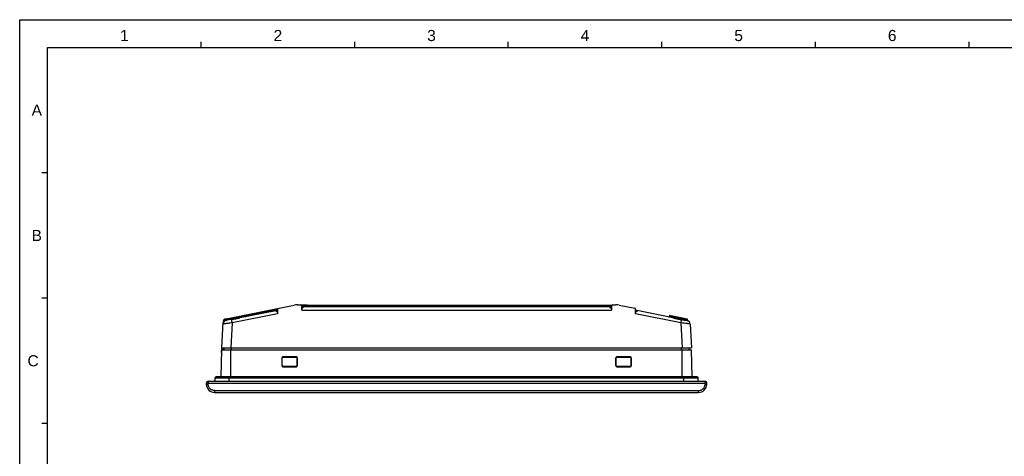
# Model space of a CAD drawing. Extents: x 0 to 1189, y 0 to 841.
# Tile 19 of 53: x 0 to 531, y 605 to 841. Entities that reach past the tile are written whole.
import ezdxf
from ezdxf.enums import TextEntityAlignment as Align

# ---------------------------------------------------------------- set-up
doc = ezdxf.new("R2010")
doc.units = 0
doc.header["$LTSCALE"] = 65.395
doc.header["$MEASUREMENT"] = 0
doc.layers.get('0').update_dxf_attribs({"linetype": 'CONTINUOUS'})
doc.layers.add('6_ALL_SURFS', color=7, linetype='CONTINUOUS')
doc.layers.add('7_ALL_FEATURES', color=7, linetype='CONTINUOUS')
doc.styles.add('TEXTSTYLE_2', font='arial.ttf')

msp = doc.modelspace()

# ---------------------------------------------------------------- linework, layer by layer
at = {"color": 4, "linetype": 'Continuous'}
for p, q in [((0, 0), (0, 841)), ((0, 841), (1189, 841))]:
    msp.add_line(p, q, dxfattribs=at)
at = {"color": 3, "linetype": 'Continuous'}
for p, q in [((97.78571, 826), (97.78571, 829)), ((180.57143, 826), (180.57143, 829)), ((263.35714, 826), (263.35714, 829)), ((346.14286, 826), (346.14286, 829)), ((428.92857, 826), (428.92857, 829)), ((511.71429, 826), (511.71429, 829)), ((15, 15), (15, 826)), ((15, 826), (1174, 826)), ((15, 758.41667), (12, 758.41667)), ((15, 690.83333), (12, 690.83333)), ((15, 623.25), (12, 623.25))]:
    msp.add_line(p, q, dxfattribs=at)
at = {"layer": '6_ALL_SURFS', "color": 7, "linetype": 'Continuous'}
for p, q in [((100.56419, 644.92), (100.59999, 644.23682)), ((370.41809, 644.23682), (370.45389, 644.92))]:
    msp.add_line(p, q, dxfattribs=at)
at = {"layer": '7_ALL_FEATURES', "color": 7, "linetype": 'Continuous'}
for p, q in [((111.23241, 679.70862), (147.92708, 687.04756)), ((137.91954, 685.04605), (138.02802, 684.54895)), ((138.24121, 684.58985), (138.6159, 684.66297)), ((138.6159, 684.66297), (138.82206, 684.70423)), ((138.82206, 684.70423), (138.92138, 684.72473)), ((138.89997, 685.24214), (138.98579, 684.84889)), ((139.01365, 684.85497), (139.01365, 682.31013)), ((149.69213, 687.22233), (155.00904, 687.22233)), ((152.00443, 684.32701), (152.00443, 686.72233)), ((152.00443, 686.70488), (154.02772, 686.70488)), ((152.00443, 686.52233), (158.51765, 686.52233)), ((152.9654, 686.22233), (152.00443, 686.22233)), ((152.23669, 685.9328), (152.00443, 685.9328)), ((152.00443, 685.6134), (152.2147, 685.6134)), ((152.00443, 685.50595), (152.2147, 685.50595)), ((152.25542, 685.61557), (152.2147, 685.6134)), ((152.2147, 685.6134), (152.2147, 685.50595)), ((152.22527, 685.60569), (152.23669, 685.9328)), ((152.23669, 685.9328), (152.23669, 686.22233)), ((152.43109, 685.93604), (152.23669, 685.9328)), ((152.30377, 685.6236), (152.25542, 685.61557)), ((152.52165, 685.93689), (152.43109, 685.93604)), ((152.57096, 685.93712), (152.52165, 685.93689)), ((152.62944, 685.93703), (152.57096, 685.93712)), ((152.73367, 685.85496), (152.73974, 685.90345)), ((152.73541, 685.9047), (152.73639, 685.9328)), ((152.78625, 686.22233), (152.78625, 686.52233)), ((152.98249, 686.12675), (153.03349, 686.13076)), ((153.03045, 686.11029), (153.03349, 686.13076)), ((153.03349, 686.13076), (153.03621, 686.22233)), ((153.03621, 686.22233), (317.98187, 686.22233)), ((154.00965, 687.22233), (154.02772, 686.70488)), ((154.02772, 686.62028), (154.02772, 686.70488)), ((154.02772, 686.70488), (154.24482, 686.70149)), ((154.24482, 686.70149), (154.44729, 686.69921)), ((154.44729, 686.69921), (154.70423, 686.69767)), ((154.70423, 686.69767), (154.83662, 686.69798)), ((155.00904, 687.22233), (155.02711, 686.70488)), ((155.02118, 686.70308), (155.02711, 686.70488)), ((155.03235, 686.71025), (318.16863, 686.71038)), ((157.54015, 686.22233), (157.54015, 686.52233)), ((158.35525, 686.22233), (158.35525, 686.52233)), ((158.40955, 686.22233), (158.40955, 686.52233)), ((158.51765, 686.22233), (158.51765, 686.52233)), ((158.52395, 686.22233), (158.52395, 686.52233)), ((158.52395, 686.52233), (163.97795, 686.52233)), ((160.49773, 686.22233), (160.49773, 686.52233)), ((160.72125, 686.22233), (160.72125, 686.52233)), ((161.24975, 686.22233), (161.24975, 686.52233)), ((161.64265, 686.22233), (161.64265, 686.52233)), ((161.68743, 686.52233), (161.68743, 686.22233)), ((162.75155, 686.22233), (162.75155, 686.52233)), ((163.58825, 686.22233), (163.58825, 686.52233)), ((163.97824, 686.52233), (163.97824, 686.22233)), ((164.04515, 686.22233), (164.04515, 686.52233)), ((164.04515, 686.52233), (167.4681, 686.52233)), ((165.37785, 686.22233), (165.37785, 686.52233)), ((165.73959, 686.22233), (165.73959, 686.52233)), ((165.82525, 686.22233), (165.82525, 686.52233)), ((166.13545, 686.22233), (166.13545, 686.52233)), ((167.10703, 686.22233), (167.10703, 686.52233)), ((167.46877, 686.22233), (167.46877, 686.52233)), ((167.46877, 686.52233), (167.55443, 686.52233)), ((167.55443, 686.22233), (167.55443, 686.52233)), ((177.33356, 686.22233), (177.33356, 686.52233)), ((177.33356, 686.52233), (178.33056, 686.52233)), ((177.68656, 686.22233), (177.68656, 686.52233)), ((178.35936, 686.22233), (178.35936, 686.52233)), ((178.35936, 686.52233), (185.74416, 686.52233)), ((180.87176, 686.22233), (180.87176, 686.52233)), ((181.67196, 686.22233), (181.67196, 686.52233)), ((182.20716, 686.22233), (182.20716, 686.52233)), ((184.71836, 686.22233), (184.71836, 686.52233)), ((185.28376, 686.22233), (185.28376, 686.52233)), ((185.74416, 686.22233), (185.74416, 686.52233)), ((196.50582, 686.52233), (196.50582, 686.22233)), ((196.50663, 686.52233), (197.63653, 686.52233)), ((197.71126, 686.22233), (197.71126, 686.52233)), ((197.71126, 686.52233), (205.27546, 686.52233)), ((200.22366, 686.22233), (200.22366, 686.52233)), ((201.02386, 686.22233), (201.02386, 686.52233)), ((201.55906, 686.22233), (201.55906, 686.52233)), ((204.07026, 686.22233), (204.07026, 686.52233)), ((204.81506, 686.22233), (204.81506, 686.52233)), ((205.27546, 686.22233), (205.27546, 686.52233)), ((224.79306, 686.52233), (225.79006, 686.52233)), ((224.79306, 686.22233), (224.79306, 686.52233)), ((225.14606, 686.22233), (225.14606, 686.52233)), ((225.79006, 686.22233), (225.79006, 686.52233)), ((227.15156, 686.52233), (229.34236, 686.52233)), ((227.15156, 686.22233), (227.15156, 686.52233)), ((227.84266, 686.22233), (227.84266, 686.52233)), ((228.24536, 686.22233), (228.24536, 686.52233)), ((228.65286, 686.22233), (228.65286, 686.52233)), ((229.34236, 686.22233), (229.34236, 686.52233)), ((229.69416, 686.52233), (229.69416, 686.22233)), ((229.69445, 686.52233), (231.90095, 686.52233)), ((231.90138, 686.22233), (231.90138, 686.52233)), ((232.19986, 686.22233), (232.19986, 686.52233)), ((232.20616, 686.52233), (234.18114, 686.52233)), ((232.20616, 686.22233), (232.20616, 686.52233)), ((234.18114, 686.22233), (234.18114, 686.52233)), ((259.16502, 686.52233), (259.26655, 686.52233)), ((259.16527, 686.52233), (259.16527, 686.22233)), ((259.26655, 686.52233), (259.26655, 686.22233)), ((259.26711, 686.52233), (260.64168, 686.52233)), ((260.64168, 686.22233), (260.64168, 686.52233)), ((260.67338, 686.22233), (260.67338, 686.52233)), ((261.02268, 686.52233), (263.21348, 686.52233)), ((261.02268, 686.22233), (261.02268, 686.52233)), ((261.71378, 686.22233), (261.71378, 686.52233)), ((262.11648, 686.22233), (262.11648, 686.52233)), ((262.52398, 686.22233), (262.52398, 686.52233)), ((263.21348, 686.22233), (263.21348, 686.52233)), ((263.56527, 686.52233), (263.56527, 686.22233)), ((263.56557, 686.52233), (265.77206, 686.52233)), ((265.7725, 686.22233), (265.7725, 686.52233)), ((266.07098, 686.22233), (266.07098, 686.52233)), ((266.07728, 686.52233), (268.05225, 686.52233)), ((266.07728, 686.22233), (266.07728, 686.52233)), ((268.05226, 686.22233), (268.05226, 686.52233)), ((269.07978, 686.52233), (269.97198, 686.52233)), ((269.07978, 686.22233), (269.07978, 686.52233)), ((269.40678, 686.22233), (269.40678, 686.52233)), ((269.97198, 686.22233), (269.97198, 686.52233)), ((271.00664, 686.52233), (271.00664, 686.22233)), ((271.00762, 686.52233), (272.48328, 686.52233)), ((272.48328, 686.22233), (272.48328, 686.52233)), ((272.50643, 686.52233), (272.53408, 686.52233)), ((272.53408, 686.22233), (272.53408, 686.52233)), ((272.84208, 686.52233), (275.03288, 686.52233)), ((272.84208, 686.22233), (272.84208, 686.52233)), ((273.53318, 686.22233), (273.53318, 686.52233)), ((273.93588, 686.22233), (273.93588, 686.52233)), ((274.34338, 686.22233), (274.34338, 686.52233)), ((275.03288, 686.22233), (275.03288, 686.52233)), ((275.38467, 686.52233), (275.38467, 686.22233)), ((275.38497, 686.52233), (277.59146, 686.52233)), ((277.5919, 686.22233), (277.5919, 686.52233)), ((277.89038, 686.22233), (277.89038, 686.52233)), ((277.89668, 686.52233), (279.87165, 686.52233)), ((277.89668, 686.22233), (277.89668, 686.52233)), ((279.87166, 686.22233), (279.87166, 686.52233)), ((296.17722, 686.52233), (298.38152, 686.52233)), ((296.17722, 686.22233), (296.17722, 686.52233)), ((296.95962, 686.22233), (296.95962, 686.52233)), ((297.23132, 686.22233), (297.23132, 686.52233)), ((298.01272, 686.22233), (298.01272, 686.52233)), ((298.38152, 686.22233), (298.38152, 686.52233)), ((298.45502, 686.52233), (300.08702, 686.52233)), ((298.45502, 686.22233), (298.45502, 686.52233)), ((298.73762, 686.22233), (298.73762, 686.52233)), ((299.10382, 686.22233), (299.10382, 686.52233)), ((300.08702, 686.22233), (300.08702, 686.52233)), ((300.30628, 686.52233), (300.30628, 686.22233)), ((300.30726, 686.52233), (304.93899, 686.52233)), ((300.79612, 686.22233), (300.79612, 686.52233)), ((303.26282, 686.22233), (303.26282, 686.52233)), ((304.93899, 686.22233), (304.93899, 686.52233)), ((305.24584, 686.52233), (308.14242, 686.52233)), ((305.2473, 686.52233), (305.2473, 686.22233)), ((305.67642, 686.22233), (305.67642, 686.52233)), ((306.65012, 686.22233), (306.65012, 686.52233)), ((307.16882, 686.22233), (307.16882, 686.52233)), ((308.14242, 686.22233), (308.14242, 686.52233)), ((316.61756, 686.22233), (316.61785, 686.79811)), ((317.4297, 686.79797), (317.35962, 686.7979)), ((317.53304, 686.79808), (317.4297, 686.79797)), ((317.70026, 686.79824), (317.63415, 686.79818)), ((317.76531, 686.79828), (317.70026, 686.79824)), ((318.07368, 686.79817), (317.76531, 686.79828)), ((317.98187, 686.22233), (317.98459, 686.13076)), ((318.03559, 686.12675), (317.98459, 686.13076)), ((319.01365, 686.22233), (317.98582, 686.22233)), ((318.13174, 686.79808), (318.07368, 686.79817)), ((318.21642, 686.79795), (318.13174, 686.79808)), ((318.28664, 685.89955), (318.27689, 685.91211)), ((318.28169, 685.9328), (318.28267, 685.90466)), ((318.37688, 686.79773), (318.29815, 686.79782)), ((318.38969, 685.93703), (318.35259, 685.93669)), ((318.45256, 686.79766), (318.37688, 686.79773)), ((318.43008, 685.93713), (318.38969, 685.93703)), ((318.47203, 685.93703), (318.43008, 685.93713)), ((319.02155, 686.79823), (318.45256, 686.79766)), ((318.55544, 685.9364), (318.47203, 685.93703)), ((318.65156, 685.93516), (318.55544, 685.9364)), ((318.78139, 685.9328), (318.65156, 685.93516)), ((318.78139, 685.9328), (318.78139, 686.22233)), ((319.01365, 685.9328), (318.78139, 685.9328)), ((318.79255, 685.613), (318.78139, 685.9328)), ((318.80338, 685.6134), (319.01365, 685.6134)), ((318.80338, 685.6134), (318.80338, 685.50595)), ((318.80338, 685.50595), (319.01365, 685.50595)), ((319.01365, 686.72233), (319.01365, 684.32701)), ((319.51365, 687.22233), (321.32595, 687.22233)), ((323.091, 687.04756), (331.60249, 685.34526)), ((332.00443, 682.31013), (332.00443, 684.85497)), ((114.7255, 679.38744), (111.1784, 678.67802)), ((111.75904, 679.81395), (111.75904, 679.20405)), ((139.01365, 682.31013), (114.59825, 677.42705)), ((114.62596, 679.8378), (114.80664, 679.87773)), ((114.7255, 679.38744), (115.00584, 679.44191)), ((114.80664, 679.87773), (115.05925, 679.92977)), ((118.30402, 680.65083), (120.0049, 681.02655)), ((137.99897, 684.04213), (118.59102, 680.16054)), ((120.0049, 681.02655), (120.45476, 681.12661)), ((120.45476, 681.12661), (120.78859, 681.20006)), ((121.25904, 681.71395), (121.25904, 681.30405)), ((121.27998, 681.19934), (138.02802, 684.54895)), ((137.99953, 684.03655), (138.00026, 684.02661)), ((138.00026, 684.02661), (138.00261, 683.99193)), ((138.05983, 683.9973), (138.00261, 683.99193)), ((139.01365, 684.24507), (138.02394, 684.04713)), ((138.02802, 684.54895), (138.24121, 684.58985)), ((138.12436, 684.06721), (138.02802, 684.54895)), ((138.44714, 683.79136), (138.4183, 683.78168)), ((138.5272, 683.81726), (138.44714, 683.79136)), ((138.56357, 683.72755), (138.51454, 683.742)), ((138.58971, 683.837), (138.5272, 683.81726)), ((138.66959, 683.86182), (138.58971, 683.837)), ((138.7589, 683.88917), (138.66959, 683.86182)), ((138.85177, 683.91722), (138.7589, 683.88917)), ((138.82292, 684.05996), (138.80147, 684.16337)), ((139.01365, 683.75462), (138.81398, 683.71708)), ((138.81398, 683.71708), (138.82925, 683.63403)), ((138.85177, 683.91722), (138.82292, 684.05996)), ((138.82925, 683.63403), (139.01365, 683.66831)), ((138.97615, 683.9421), (138.85177, 683.91722)), ((138.85871, 683.71863), (138.85177, 683.91722)), ((152.00443, 684.32701), (319.01365, 684.32701)), ((351.98055, 680.24985), (332.00443, 684.24507)), ((332.2041, 683.71708), (332.00443, 683.75462)), ((332.00443, 683.66831), (332.18883, 683.63403)), ((356.41983, 677.42705), (332.00443, 682.31013)), ((332.16631, 683.91722), (332.04193, 683.9421)), ((332.15937, 683.71864), (332.16631, 683.91722)), ((332.16631, 683.91722), (332.21068, 684.13521)), ((332.32348, 683.86956), (332.16631, 683.91722)), ((332.2041, 683.71708), (332.18883, 683.63403)), ((332.41934, 683.83985), (332.32348, 683.86956)), ((332.49569, 683.81574), (332.41934, 683.83985)), ((332.53627, 683.80269), (332.49569, 683.81574)), ((332.56931, 683.79189), (332.53627, 683.80269)), ((332.95825, 683.9973), (333.01547, 683.99193)), ((333.00681, 683.96247), (333.01236, 683.97757)), ((333.01236, 683.97757), (333.01547, 683.99193)), ((333.01547, 683.99193), (333.01782, 684.02661)), ((350.25904, 681.61395), (359.75904, 679.71395)), ((350.25904, 681.61395), (350.25904, 681.20405)), ((350.49213, 681.15282), (350.96516, 681.04773)), ((350.96516, 681.04773), (352.02483, 680.81415)), ((352.02483, 680.81415), (352.35769, 680.74014)), ((357.90305, 679.51427), (359.06793, 679.2568)), ((359.75904, 679.71395), (359.75904, 679.08146)), ((108.89997, 663.97233), (109.62738, 677.85214)), ((111.08205, 679.15975), (111.74152, 679.29165)), ((111.1784, 678.67802), (111.08205, 679.15975)), ((112.04834, 679.26811), (112.27865, 679.31865)), ((113.22878, 677.2863), (112.79238, 677.23997)), ((114.59825, 677.42705), (113.22878, 677.2863)), ((114.59825, 677.42705), (113.89312, 663.97233)), ((114.40772, 678.36395), (114.32775, 678.74707)), ((114.49985, 677.91439), (114.40772, 678.36395)), ((114.59825, 677.42705), (114.49985, 677.91439)), ((356.41983, 677.42705), (356.50555, 677.85197)), ((356.41983, 677.42705), (357.12496, 663.97233)), ((356.50555, 677.85197), (356.58714, 678.25137)), ((356.58714, 678.25137), (356.66066, 678.60593)), ((357.60324, 679.11954), (357.80039, 679.08345)), ((357.80039, 679.08345), (358.00397, 679.04459)), ((358.00397, 679.04459), (358.21186, 679.00358)), ((358.21186, 679.00358), (359.83733, 678.67839)), ((359.06793, 679.2568), (359.36802, 679.19071)), ((359.58009, 679.06774), (359.57622, 679.14142)), ((361.44471, 676.82153), (362.11811, 663.97233)), ((108.8738, 662.97302), (108.89997, 663.97233)), ((108.89997, 663.97233), (362.11811, 663.97233)), ((109.88252, 663.97233), (109.86598, 663.02467)), ((110.17951, 662.97233), (110.19696, 663.97233)), ((114.20757, 662.97233), (114.20757, 663.97233)), ((356.81051, 662.97233), (356.81051, 663.97233)), ((360.83857, 662.97233), (360.82112, 663.97233)), ((108.51504, 648.27233), (108.89997, 662.97233)), ((108.83451, 661.47233), (108.85932, 662.42)), ((108.87516, 663.02467), (109.86598, 663.02467)), ((108.89997, 662.97233), (362.11811, 662.97233)), ((113.89312, 648.27233), (113.89312, 662.97233)), ((141.38095, 658.6005), (141.37901, 654.34222)), ((141.42372, 658.55773), (141.38095, 658.6005)), ((141.42499, 654.38821), (141.42372, 658.55773)), ((141.92349, 659.05781), (141.88111, 659.10019)), ((149.13697, 659.10019), (141.88111, 659.10019)), ((141.92349, 659.05781), (149.09459, 659.05781)), ((149.09459, 659.05781), (149.13697, 659.10019)), ((149.59436, 658.55773), (149.59309, 654.38821)), ((149.59436, 658.55773), (149.63713, 658.6005)), ((149.63907, 654.34222), (149.63713, 658.6005)), ((321.38095, 658.6005), (321.37901, 654.34222)), ((321.42372, 658.55773), (321.38095, 658.6005)), ((321.42499, 654.38821), (321.42372, 658.55773)), ((329.13697, 659.10019), (321.88111, 659.10019)), ((321.92349, 659.05781), (321.88111, 659.10019)), ((321.92349, 659.05781), (329.09459, 659.05781)), ((329.09459, 659.05781), (329.13697, 659.10019)), ((329.59436, 658.55773), (329.59309, 654.38821)), ((329.59436, 658.55773), (329.63713, 658.6005)), ((329.63907, 654.34222), (329.63713, 658.6005)), ((357.12496, 648.27233), (357.12496, 662.97233)), ((362.50304, 648.27233), (362.11811, 662.97233)), ((141.42499, 654.38821), (141.37901, 654.34222)), ((141.92507, 653.88844), (141.8787, 653.84207)), ((141.8787, 653.84207), (149.13938, 653.84207)), ((149.09301, 653.88844), (141.92507, 653.88844)), ((149.09301, 653.88844), (149.13938, 653.84207)), ((149.59309, 654.38821), (149.63907, 654.34222)), ((321.42499, 654.38821), (321.37901, 654.34222)), ((321.92507, 653.88844), (321.8787, 653.84207)), ((321.8787, 653.84207), (329.13938, 653.84207)), ((329.09301, 653.88844), (321.92507, 653.88844)), ((329.09301, 653.88844), (329.13938, 653.84207)), ((329.59309, 654.38821), (329.63907, 654.34222)), ((105.31513, 645.97233), (105.31513, 647.77233)), ((105.31513, 647.77233), (365.70295, 647.77233)), ((364.16213, 648.27233), (105.81531, 648.27233)), ((113.00219, 645.97233), (113.00219, 648.27233)), ((358.01589, 645.97233), (358.01589, 648.27233)), ((359.86623, 648.27234), (358.66296, 648.27233)), ((365.20277, 648.27233), (364.15478, 648.27233)), ((365.17314, 648.27233), (364.16213, 648.27233)), ((365.70295, 645.97233), (365.70295, 647.77233)), ((101.56282, 645.97233), (101.56282, 644.92)), ((101.56282, 645.97233), (369.45526, 645.97233)), ((101.59856, 644.23811), (101.56282, 644.92)), ((101.56282, 644.92), (369.45526, 644.92)), ((369.45526, 644.92), (369.41953, 644.23829)), ((369.45526, 644.92), (369.45526, 645.97233)), ((105.09383, 640.92), (105.09383, 639.97233)), ((105.09383, 639.97233), (365.92425, 639.97233)), ((105.09487, 640.92), (365.92432, 640.91975)), ((365.92425, 639.97233), (365.92425, 640.91975))]:
    msp.add_line(p, q, dxfattribs=at)
for points in [[(138.92138, 684.72473), (138.95828, 684.73263), (138.98577, 684.73879), (139.00276, 684.74297), (139.00845, 684.74503)], [(152.2147, 685.50595), (152.25146, 685.50693), (152.28882, 685.51054), (152.32678, 685.51677), (152.36551, 685.52555), (152.40483, 685.53688), (152.44423, 685.55078), (152.48371, 685.56728)], [(152.4442, 685.67577), (152.39842, 685.6545), (152.35127, 685.63675), (152.30377, 685.6236)], [(152.73854, 685.90856), (152.72442, 685.89116), (152.70444, 685.86909), (152.67813, 685.84274), (152.64711, 685.8144), (152.61173, 685.78482), (152.57213, 685.75464), (152.53017, 685.7257), (152.48768, 685.69945), (152.4442, 685.67577)], [(152.48371, 685.56728), (152.52327, 685.58621), (152.56236, 685.60727), (152.60114, 685.63057), (152.63945, 685.65578), (152.6763, 685.68197), (152.71152, 685.70904)], [(152.67165, 685.9366), (152.65919, 685.93677), (152.62944, 685.93703)], [(152.73252, 685.93403), (152.73026, 685.93432), (152.72737, 685.9346), (152.72375, 685.93488), (152.71935, 685.93516), (152.71408, 685.93543), (152.70787, 685.93569), (152.70064, 685.93595), (152.69225, 685.93618), (152.67165, 685.9366)], [(152.71152, 685.70904), (152.74529, 685.73688), (152.77715, 685.76471), (152.80694, 685.79228), (152.83482, 685.81971), (152.86089, 685.84672), (152.88513, 685.87316), (152.90755, 685.89909), (152.92828, 685.92453), (152.94736, 685.94929)], [(152.73639, 685.9328), (152.73617, 685.93312), (152.73545, 685.93343), (152.73424, 685.93373), (152.73252, 685.93403)], [(152.74694, 685.91956), (152.7487, 685.92323), (152.74696, 685.9204), (152.73854, 685.90856)], [(152.73974, 685.90345), (152.75435, 685.95022), (152.77709, 685.9939), (152.8073, 686.03324), (152.84409, 686.06708), (152.8864, 686.09444), (152.93298, 686.11453), (152.98249, 686.12675)], [(152.94736, 685.94929), (152.96475, 685.97345), (152.98045, 685.99734), (152.99467, 686.02084), (153.0072, 686.04382), (153.01741, 686.0665), (153.02509, 686.08878), (153.03045, 686.11029)], [(154.83662, 686.69798), (154.89157, 686.69848), (154.93796, 686.69923), (154.97564, 686.70026)], [(154.97564, 686.70026), (155.00375, 686.70154), (155.02118, 686.70308)], [(316.84557, 686.79798), (316.8075, 686.79802), (155.03235, 686.79811)], [(317.35962, 686.7979), (316.95882, 686.79789), (316.92124, 686.79792), (316.84557, 686.79798)], [(317.63415, 686.79818), (317.6007, 686.79815), (317.53304, 686.79808)], [(317.98459, 686.13076), (317.98764, 686.11026), (317.99301, 686.08874), (318.00068, 686.06646), (318.011, 686.04368), (318.02362, 686.02062), (318.03761, 685.99738), (318.05283, 685.97419), (318.06941, 685.95118), (318.08679, 685.92834)], [(318.28441, 685.85496), (318.27835, 685.90344), (318.26373, 685.9502), (318.24099, 685.99389), (318.21079, 686.03323), (318.174, 686.06707), (318.1317, 686.09444), (318.08511, 686.11452), (318.03559, 686.12675)], [(318.08679, 685.92834), (318.1049, 685.90579), (318.1238, 685.88365), (318.14318, 685.86187), (318.163, 685.84051), (318.18329, 685.8197), (318.20384, 685.79937), (318.22462, 685.7796), (318.24566, 685.76046), (318.26681, 685.74192), (318.28805, 685.72402)], [(318.16863, 686.71038), (318.4045, 686.71), (319.01365, 686.71013)], [(318.29815, 686.79782), (318.244, 686.7979), (318.21642, 686.79795)], [(318.35259, 685.93669), (318.33591, 685.93641), (318.32086, 685.93604), (318.30777, 685.9356), (318.29692, 685.93505), (318.28869, 685.93439), (318.28349, 685.93364), (318.28169, 685.9328)], [(318.53678, 685.69577), (318.49495, 685.72114), (318.45494, 685.74819), (318.41654, 685.77678), (318.38099, 685.80575), (318.35009, 685.8332), (318.32392, 685.85849), (318.30244, 685.88118), (318.28664, 685.89955)], [(318.28805, 685.72402), (318.30939, 685.70681), (318.33073, 685.69026), (318.35203, 685.67442), (318.37333, 685.65932), (318.3947, 685.64484), (318.41604, 685.63102)], [(318.41604, 685.63102), (318.43746, 685.61788), (318.45932, 685.60523), (318.48155, 685.59304), (318.50423, 685.58136), (318.52795, 685.57014), (318.55276, 685.55926)], [(318.71525, 685.62339), (318.66865, 685.63615), (318.62435, 685.65253), (318.58044, 685.67249), (318.53678, 685.69577)], [(318.55276, 685.55926), (318.5786, 685.54886), (318.60592, 685.53925), (318.6348, 685.53033), (318.66515, 685.52224), (318.69717, 685.51567), (318.73091, 685.51087), (318.76632, 685.50763), (318.80338, 685.50595)], [(318.80338, 685.61338), (318.76415, 685.6154), (318.71525, 685.62339)], [(112.27865, 679.31865), (112.5462, 679.37805), (114.62596, 679.8378)], [(114.7255, 679.38744), (114.75281, 679.39997), (114.77664, 679.42575), (114.79633, 679.46407), (114.81134, 679.51386), (114.82124, 679.57373), (114.82578, 679.64203), (114.82481, 679.71687), (114.81837, 679.79617), (114.80664, 679.87773)], [(115.00584, 679.44191), (115.27983, 679.49288), (115.80676, 679.58897)], [(115.05925, 679.92977), (115.551, 680.02955), (115.78645, 680.07657), (116.01478, 680.12217), (116.23995, 680.16846), (116.46039, 680.21572), (116.67662, 680.26368), (116.89582, 680.31364), (117.11818, 680.36632), (117.34249, 680.421), (117.57361, 680.47688), (117.81251, 680.53367), (118.30402, 680.65083)], [(115.80676, 679.58897), (116.05933, 679.63588), (116.30796, 679.68304), (116.55137, 679.73035), (116.79076, 679.77829), (117.03287, 679.82819), (117.27886, 679.88), (117.52765, 679.93337), (118.04544, 680.04611)], [(118.04544, 680.04611), (118.31478, 680.10373), (118.59102, 680.16054)], [(118.59102, 680.16054), (118.55627, 680.16209), (118.51942, 680.17992), (118.48168, 680.21343), (118.44432, 680.26152), (118.40858, 680.32258), (118.37565, 680.39457), (118.34663, 680.4751), (118.32248, 680.56148), (118.30402, 680.65083)], [(120.78859, 681.20006), (121.03292, 681.25472), (121.12557, 681.27455), (121.19735, 681.28938), (121.24303, 681.29921), (121.25904, 681.30405)], [(137.99897, 684.04213), (137.99908, 684.04152), (137.99927, 684.03966), (137.99953, 684.03655)], [(138.00261, 683.99193), (138.00481, 683.97995), (138.00892, 683.96737), (138.01492, 683.95429), (138.02289, 683.94084), (138.03271, 683.92708), (138.04413, 683.91292), (138.05713, 683.89836), (138.07171, 683.88352), (138.08756, 683.86851)], [(138.33349, 683.82406), (138.30525, 683.87278), (138.26798, 683.91535), (138.22305, 683.9502), (138.17211, 683.97604), (138.11703, 683.99194), (138.05983, 683.9973)], [(138.08756, 683.86851), (138.10468, 683.8534), (138.12305, 683.83825), (138.14236, 683.82318), (138.16259, 683.80828), (138.18372, 683.7936), (138.20545, 683.77924), (138.22775, 683.76529), (138.25062, 683.75179), (138.27377, 683.73882), (138.29719, 683.72642)], [(138.29719, 683.72642), (138.32088, 683.71467), (138.34459, 683.70356)], [(138.36461, 683.81071), (138.34194, 683.82528), (138.32562, 683.83706), (138.32305, 683.83906)], [(138.35912, 683.71544), (138.35167, 683.77096), (138.33349, 683.82406)], [(138.34459, 683.70356), (138.36826, 683.69316), (138.39194, 683.68351), (138.41551, 683.67455), (138.43881, 683.66633), (138.46199, 683.65888), (138.48539, 683.65204), (138.50889, 683.6458), (138.53261, 683.64022), (138.55721, 683.63528), (138.58283, 683.6309), (138.60933, 683.6272), (138.63704, 683.62446)], [(138.51454, 683.742), (138.4695, 683.75858), (138.42939, 683.7761), (138.39419, 683.79382), (138.36461, 683.81071)], [(138.81398, 683.71707), (138.77733, 683.71146), (138.72253, 683.70782), (138.66814, 683.70968), (138.61498, 683.7165), (138.56357, 683.72755)], [(138.63704, 683.62446), (138.66606, 683.62266), (138.69627, 683.62186), (138.7277, 683.62254), (138.76035, 683.62486), (138.7942, 683.62869), (138.82925, 683.63403)], [(138.80147, 684.16337), (138.79701, 684.18408), (138.79413, 684.19672), (138.79294, 684.20093)], [(332.18883, 683.63403), (332.22518, 683.62838), (332.26095, 683.62448), (332.29615, 683.62233), (332.33071, 683.62196), (332.36469, 683.62329), (332.39819, 683.62608), (332.4312, 683.63025), (332.46372, 683.63582), (332.49581, 683.64262)], [(332.38166, 683.71317), (332.32666, 683.70823), (332.27109, 683.70875), (332.21563, 683.71503), (332.2041, 683.71707)], [(332.21068, 684.13521), (332.21661, 684.16337), (332.22107, 684.18408), (332.22395, 684.19672), (332.22514, 684.20093)], [(332.68776, 683.83352), (332.66935, 683.82074), (332.64455, 683.80539), (332.61284, 683.788), (332.57545, 683.77002), (332.53324, 683.75257), (332.48618, 683.73646), (332.43516, 683.72289), (332.38166, 683.71317)], [(332.49581, 683.64262), (332.5275, 683.65059), (332.55875, 683.65971), (332.58961, 683.66992), (332.62015, 683.68116), (332.65028, 683.69337)], [(332.59976, 683.78171), (332.59569, 683.78308), (332.56931, 683.79189)], [(332.65028, 683.69337), (332.67981, 683.70644), (332.70875, 683.72031), (332.73706, 683.7349), (332.76453, 683.75009), (332.79115, 683.76581), (332.81688, 683.78197), (332.84146, 683.79843), (332.86485, 683.81509), (332.88705, 683.83187), (332.90781, 683.84869), (332.9271, 683.86539)], [(332.65896, 683.71544), (332.66641, 683.77096), (332.68459, 683.82406)], [(332.68459, 683.82406), (332.71283, 683.87279), (332.7501, 683.91535), (332.79503, 683.9502), (332.84597, 683.97604), (332.90105, 683.99194), (332.95825, 683.9973)], [(332.70429, 683.84667), (332.70516, 683.84767), (332.70004, 683.84313), (332.68776, 683.83352)], [(332.9271, 683.86539), (332.94491, 683.88195), (332.96104, 683.89848)], [(332.96104, 683.89848), (332.97558, 683.91483), (332.98838, 683.9309), (332.99887, 683.94681), (333.00681, 683.96247)], [(333.01782, 684.02661), (333.01855, 684.03655), (333.01881, 684.03966), (333.019, 684.04152), (333.01911, 684.04213)], [(350.25904, 681.20405), (350.27401, 681.20041), (350.49213, 681.15282)], [(351.98055, 680.24985), (352.03237, 680.24834), (352.0858, 680.26394), (352.13898, 680.29609), (352.19006, 680.34367), (352.23727, 680.40504), (352.27896, 680.47806), (352.31368, 680.56019), (352.34023, 680.64857), (352.35769, 680.74014)], [(351.98055, 680.24985), (352.27424, 680.18609), (352.56267, 680.11569), (352.84645, 680.04173), (353.40473, 679.89343)], [(352.35769, 680.74014), (352.61887, 680.66972), (352.87991, 680.59761), (353.13877, 680.52381), (353.39313, 680.44632), (353.64193, 680.36713), (353.88541, 680.29225), (354.12247, 680.22325), (354.35219, 680.15857), (354.57541, 680.09949), (354.79165, 680.04674), (355.00022, 679.9996), (355.20194, 679.95718), (355.39648, 679.91973), (355.58353, 679.88701), (355.76405, 679.85738), (355.93782, 679.83082), (356.10475, 679.80736), (356.4218, 679.76435)], [(353.40473, 679.89343), (353.67477, 679.82286), (353.93685, 679.7564), (354.19203, 679.69477), (354.4392, 679.63778), (354.67804, 679.58577), (354.90896, 679.53888), (355.13185, 679.4962), (355.34643, 679.45769), (355.55295, 679.42322), (355.75204, 679.39173), (355.9435, 679.36298), (356.12745, 679.33681), (356.47662, 679.289)], [(356.4218, 679.76435), (356.57177, 679.74481), (356.71587, 679.72675)], [(356.80039, 679.24588), (356.77797, 679.26927), (356.75806, 679.30242), (356.74109, 679.34463), (356.7274, 679.39499), (356.71731, 679.45242), (356.71102, 679.51571), (356.70866, 679.58351), (356.71029, 679.65435), (356.71587, 679.72675)], [(356.71587, 679.72675), (356.79418, 679.71615), (356.87328, 679.70491), (356.9531, 679.69301), (357.03324, 679.68051)], [(357.03324, 679.68051), (357.114, 679.66736), (357.1963, 679.65342), (357.28032, 679.63863), (357.36567, 679.62306), (357.45242, 679.60672), (357.54048, 679.58959), (357.62966, 679.57169)], [(357.62966, 679.57169), (357.81112, 679.53403), (357.90305, 679.51427)], [(358.21186, 679.00358), (358.16436, 679.01966), (358.12061, 679.04797), (358.08175, 679.08779), (358.04877, 679.13808), (358.02253, 679.19756), (358.00371, 679.26468), (357.99278, 679.33771), (357.99004, 679.41477), (357.99555, 679.49387)], [(111.5993, 677.10733), (111.2515, 677.06668), (110.93866, 677.02886), (110.66492, 676.99479), (110.42516, 676.96409), (110.21326, 676.93598), (110.03082, 676.91011), (109.87812, 676.88699), (109.75208, 676.86669), (109.6558, 676.84908), (109.59491, 676.83404), (109.57337, 676.82153)], [(109.73555, 678.40423), (109.85539, 678.52513), (109.98153, 678.63667), (110.11398, 678.73887), (110.25121, 678.83155), (110.39475, 678.91488), (110.54915, 678.98932)], [(110.54915, 678.98932), (110.71593, 679.05502), (110.89356, 679.11183), (111.08205, 679.15975)], [(112.79238, 677.23997), (112.37241, 677.19398), (111.97431, 677.14971), (111.5993, 677.10733)], [(111.75904, 679.20405), (111.7727, 679.2082), (111.81161, 679.21657), (111.87261, 679.22916), (111.95249, 679.24652), (112.04834, 679.26811)], [(114.32775, 678.74707), (114.29396, 678.90586), (114.26504, 679.0393), (114.24145, 679.14525), (114.22358, 679.22201), (114.2117, 679.26835), (114.20602, 679.28354)], [(358.14498, 677.24835), (357.74757, 677.2907), (357.32352, 677.33476), (356.41983, 677.42705)], [(356.47662, 679.289), (356.88435, 679.23448), (356.9696, 679.22242), (357.05602, 679.20971), (357.14302, 679.19648), (357.23093, 679.18267), (357.32101, 679.16805), (357.41328, 679.15263), (357.50723, 679.13649), (357.60324, 679.11954)], [(356.66066, 678.60593), (356.72248, 678.89822), (356.74813, 679.01686), (356.76986, 679.11521), (356.78736, 679.19189), (356.8004, 679.24587)], [(359.23064, 677.12854), (358.88109, 677.16792), (358.14498, 677.24835)], [(361.44471, 676.82153), (361.4239, 676.83293), (361.36254, 676.84832), (361.26104, 676.86756), (361.11991, 676.89064), (360.94031, 676.91727), (360.72448, 676.94686), (360.47282, 676.97995), (360.18889, 677.01589), (359.88252, 677.05263), (359.23064, 677.12854)], [(359.36802, 679.19071), (359.47054, 679.16771), (359.48724, 679.16384), (359.50339, 679.16003), (359.51901, 679.15626), (359.5341, 679.15252), (359.54866, 679.14879), (359.5627, 679.14509), (359.57622, 679.14142)], [(359.66979, 678.73603), (359.61044, 678.7774), (359.558, 678.82821), (359.5137, 678.88725), (359.47859, 678.95313), (359.4535, 679.02428), (359.43903, 679.09901), (359.43552, 679.17556)], [(359.57622, 679.14142), (359.61249, 679.13063), (359.64499, 679.12075), (359.67362, 679.11178), (359.69806, 679.10354), (359.71851, 679.09621), (359.73535, 679.09028), (359.74815, 679.08593), (359.75623, 679.08299), (359.75904, 679.08146)], [(359.93507, 678.6565), (359.8677, 678.67909), (359.80449, 678.71182), (359.74682, 678.75398), (359.69595, 678.80463), (359.653, 678.86267), (359.61891, 678.92682), (359.59443, 678.99568), (359.58009, 679.06774)], [(359.80341, 678.68527), (359.73462, 678.70507), (359.66979, 678.73603)], [(359.83733, 678.67839), (359.86851, 678.67183), (359.88312, 678.66865), (359.89706, 678.66554), (359.91036, 678.66248), (359.92302, 678.65947), (359.93507, 678.6565)], [(141.88111, 659.10019), (141.79033, 659.09076), (141.70699, 659.06845), (141.63109, 659.03325), (141.56082, 658.98335), (141.49798, 658.92056), (141.44803, 658.85034), (141.41278, 658.7745), (141.39043, 658.69122), (141.38095, 658.6005)], [(141.92349, 659.05781), (141.83274, 659.04837), (141.74943, 659.02605), (141.67357, 658.99083), (141.60334, 658.94091), (141.54055, 658.8781), (141.49065, 658.80784), (141.45545, 658.73192), (141.43314, 658.64856), (141.42372, 658.55773)], [(149.59436, 658.55773), (149.58494, 658.64856), (149.56263, 658.73192), (149.52743, 658.80784), (149.47753, 658.8781), (149.41474, 658.94091), (149.34451, 658.99083), (149.26865, 659.02605), (149.18534, 659.04837), (149.09459, 659.05781)], [(149.63713, 658.6005), (149.62765, 658.69122), (149.6053, 658.7745), (149.57005, 658.85034), (149.5201, 658.92056), (149.45726, 658.98335), (149.38699, 659.03325), (149.31109, 659.06845), (149.22775, 659.09076), (149.13697, 659.10019)], [(321.88111, 659.10019), (321.79033, 659.09076), (321.70699, 659.06845), (321.63109, 659.03325), (321.56082, 658.98335), (321.49798, 658.92056), (321.44803, 658.85034), (321.41278, 658.7745), (321.39043, 658.69122), (321.38095, 658.6005)], [(321.92349, 659.05781), (321.83274, 659.04837), (321.74943, 659.02605), (321.67357, 658.99083), (321.60334, 658.94091), (321.54055, 658.8781), (321.49065, 658.80784), (321.45545, 658.73192), (321.43314, 658.64856), (321.42372, 658.55773)], [(329.59436, 658.55773), (329.58494, 658.64856), (329.56263, 658.73192), (329.52743, 658.80784), (329.47753, 658.8781), (329.41474, 658.94091), (329.34451, 658.99083), (329.26865, 659.02605), (329.18534, 659.04837), (329.09459, 659.05781)], [(329.63713, 658.6005), (329.62765, 658.69122), (329.6053, 658.7745), (329.57005, 658.85034), (329.5201, 658.92056), (329.45726, 658.98335), (329.38699, 659.03325), (329.31109, 659.06845), (329.22775, 659.09076), (329.13697, 659.10019)], [(141.37901, 654.34222), (141.38842, 654.25137), (141.41072, 654.16797), (141.44592, 654.09205), (141.49581, 654.02177), (141.5586, 653.95896), (141.62882, 653.90904), (141.70467, 653.87382), (141.78797, 653.8515), (141.8787, 653.84207)], [(141.42499, 654.38821), (141.43445, 654.29747), (141.4568, 654.21418), (141.49203, 654.13832), (141.54197, 654.06809), (141.60479, 654.0053), (141.67506, 653.9554), (141.75095, 653.92019), (141.83429, 653.89787), (141.92507, 653.88844)], [(149.09301, 653.88844), (149.18379, 653.89787), (149.26713, 653.92019), (149.34302, 653.9554), (149.41329, 654.0053), (149.47611, 654.06809), (149.52605, 654.13832), (149.56128, 654.21418), (149.58363, 654.29747), (149.59309, 654.38821)], [(149.13938, 653.84207), (149.23011, 653.8515), (149.31341, 653.87382), (149.38926, 653.90904), (149.45948, 653.95896), (149.52227, 654.02177), (149.57216, 654.09205), (149.60736, 654.16798), (149.62966, 654.25137), (149.63907, 654.34222)], [(321.37901, 654.34222), (321.38842, 654.25137), (321.41072, 654.16797), (321.44592, 654.09205), (321.49581, 654.02177), (321.5586, 653.95896), (321.62882, 653.90904), (321.70467, 653.87382), (321.78797, 653.8515), (321.8787, 653.84207)], [(321.42499, 654.38821), (321.43445, 654.29747), (321.4568, 654.21418), (321.49203, 654.13832), (321.54197, 654.06809), (321.60479, 654.0053), (321.67506, 653.9554), (321.75095, 653.92019), (321.83429, 653.89787), (321.92507, 653.88844)], [(329.09301, 653.88844), (329.18379, 653.89787), (329.26713, 653.92019), (329.34302, 653.9554), (329.41329, 654.0053), (329.47611, 654.06809), (329.52605, 654.13832), (329.56128, 654.21418), (329.58363, 654.29747), (329.59309, 654.38821)], [(329.13938, 653.84207), (329.23011, 653.8515), (329.31341, 653.87382), (329.38926, 653.90904), (329.45948, 653.95896), (329.52227, 654.02177), (329.57216, 654.09205), (329.60736, 654.16798), (329.62966, 654.25137), (329.63907, 654.34222)], [(101.56282, 644.92), (101.4327, 644.91364), (101.3048, 644.90829), (101.18129, 644.90403), (101.06429, 644.90093), (100.9558, 644.89905), (100.85765, 644.89842), (100.77152, 644.89905), (100.69889, 644.90093), (100.64099, 644.90403), (100.59881, 644.90829), (100.57306, 644.91364), (100.56419, 644.92)], [(100.59999, 644.23682), (100.60868, 644.23053), (100.63378, 644.22523), (100.67468, 644.22101), (100.73021, 644.21793), (100.79949, 644.21601), (100.88263, 644.21525), (100.97936, 644.21573), (101.08792, 644.21749), (101.20622, 644.22052), (101.33213, 644.22479), (101.4637, 644.23025), (101.59862, 644.23682)], [(105.09487, 640.92), (104.73511, 640.93929), (104.38575, 640.9928), (104.04679, 641.08052), (103.71483, 641.20409), (103.39327, 641.36187), (103.09229, 641.54898), (102.81272, 641.76621), (102.55373, 642.01277), (102.32303, 642.28141), (102.12136, 642.57356), (101.948, 642.88778), (101.80848, 643.21251), (101.70465, 643.54388), (101.63468, 643.88574), (101.59856, 644.23811)], [(365.92432, 640.91975), (366.28456, 640.9394), (366.63422, 640.9932), (366.97331, 641.08114), (367.30515, 641.20486), (367.62641, 641.36272), (367.92711, 641.54987), (368.20646, 641.76712), (368.46524, 642.01366), (368.69573, 642.28225), (368.89723, 642.57434), (369.07044, 642.88848), (369.20983, 643.2131), (369.31355, 643.54435), (369.38345, 643.88608), (369.41953, 644.23829)], [(369.41946, 644.23682), (369.54822, 644.23053), (369.67438, 644.22523), (369.79586, 644.22101), (369.91016, 644.21793), (370.01614, 644.21601), (370.11364, 644.21525), (370.2012, 644.21573), (370.27622, 644.21749), (370.33668, 644.22052), (370.38114, 644.22479), (370.40856, 644.23025), (370.41809, 644.23682)], [(370.45389, 644.92), (370.44502, 644.91364), (370.41928, 644.90829), (370.37709, 644.90403), (370.31919, 644.90093), (370.24656, 644.89905), (370.16043, 644.89842), (370.06228, 644.89905), (369.95378, 644.90093), (369.83677, 644.90403), (369.71327, 644.90829), (369.58537, 644.91364), (369.45526, 644.92)]]:
    msp.add_lwpolyline(points, dxfattribs=at)
for centre, radius, start, end in [((139.51365, 684.85497), 0.5, 101.3099325, 180), ((149.69213, 678.22233), 9, 90, 101.3099325), ((151.50443, 686.72233), 0.5, 0, 90), ((153.03621, 685.92233), 0.3, 90, 178), ((155.52681, 686.72233), 0.5, 182, 191.7777778), ((317.98187, 685.92233), 0.3, 2, 89.9999995), ((319.51365, 686.72233), 0.5, 90, 180), ((321.32595, 678.22233), 9, 78.6900675, 90), ((331.50443, 684.85497), 0.5, 0, 78.6900675), ((111.62464, 677.74746), 2, 101.3099325, 177), ((121.75904, 681.30405), 0.5, 180, 281.3099325), ((138.0578, 683.74796), 0.3, 14.17497, 101.3099325), ((332.96028, 683.74796), 0.3, 78.6900675, 165.8650311), ((349.75904, 681.20405), 0.5, 258.6900675, 0), ((111.57063, 676.71686), 2, 101.3099325, 177), ((111.25904, 679.20405), 0.5, 281.3099325, 0), ((360.25904, 679.08146), 0.5, 180, 251.0564975), ((359.44745, 676.71686), 2, 3, 75.8885526), ((105.81513, 647.77233), 0.5, 89.9793613, 180), ((365.20295, 647.77233), 0.5, 0, 90.0206387), ((101.56282, 644.97233), 1, 90, 183), ((105.09383, 644.47233), 4.5, 183, 270), ((365.92425, 644.47233), 4.5, 270, 357), ((369.45526, 644.97233), 1, 357, 90)]:
    msp.add_arc(centre, radius, start, end, dxfattribs=at)

# ---------------------------------------------------------------- texts
at = {"color": 1, "linetype": 'Continuous', "style": 'TEXTSTYLE_2'}
for s, p in [('1', (56.39572, 829.46098)), ('2', (139.18143, 829.46098)), ('3', (221.96714, 829.46098)), ('4', (304.75286, 829.46098)), ('5', (387.53857, 829.46098)), ('6', (470.32429, 829.46098)), ('A', (9.22424, 789.19113)), ('B', (9.22424, 721.60779)), ('C', (7.22424, 654.02446))]:
    msp.add_text(s, height=6, dxfattribs=at).set_placement(p, align=Align.CENTER)

doc.saveas('drawing.dxf')
